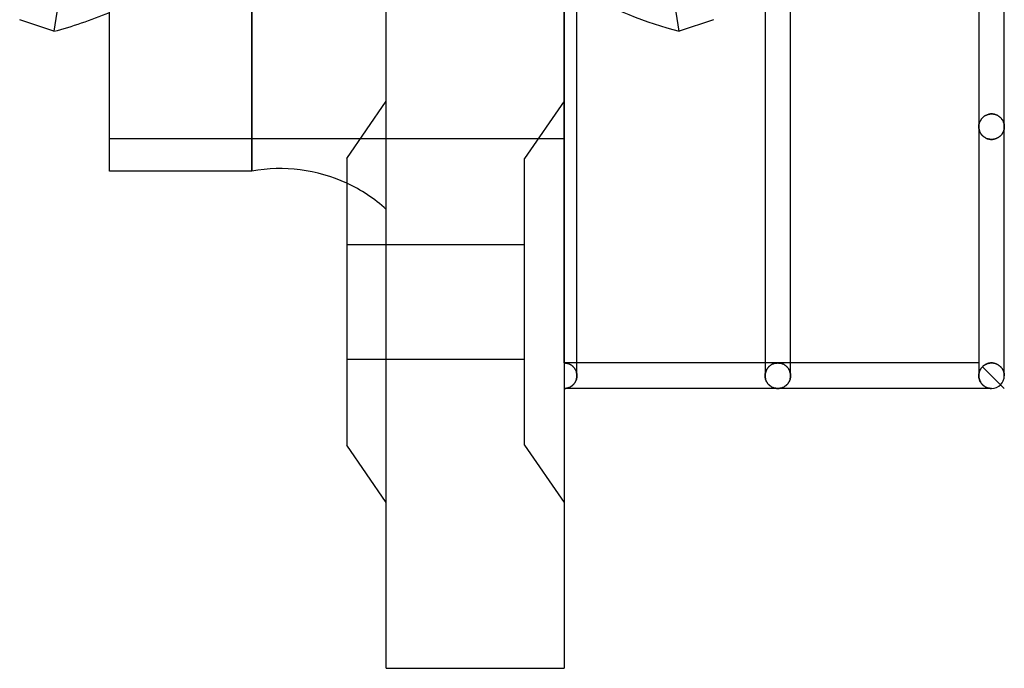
# Model space of a CAD drawing. Header units: millimetres. Extents: x -43 to 77, y -166 to 166.
# Tile 1 of 6: x -43 to 35, y -166 to -116. Entities that reach past the tile are written whole.
import ezdxf

# ---------------------------------------------------------------- set-up
doc = ezdxf.new("R2010")
doc.units = ezdxf.units.MM
doc.layers.add('HIDDEN', color=7, linetype='Continuous')
doc.layers.add('THICK', color=7, linetype='Continuous')

msp = doc.modelspace()

# ---------------------------------------------------------------- linework, layer by layer
at = {"layer": 'HIDDEN'}
for p, q in [((-24.49, 0), (-24.49, -127.5)), ((0, -142.55), (0, 0)), ((9.022, -116.533), (1.008, -64.014)), ((0, -122), (-3.1, -126.5)), ((0, -122), (-3.1, -126.5)), ((32.645, -123.545), (32.62, -123.594)), ((32.62, -123.594), (32.645, -123.545)), ((32.672, -123.497), (32.645, -123.545)), ((32.645, -123.545), (32.672, -123.497)), ((32.702, -123.45), (32.672, -123.497)), ((32.672, -123.497), (32.702, -123.45)), ((32.736, -123.404), (32.702, -123.45)), ((32.702, -123.45), (32.736, -123.404)), ((32.772, -123.36), (32.736, -123.404)), ((32.736, -123.404), (32.772, -123.36)), ((32.812, -123.317), (32.772, -123.36)), ((32.772, -123.36), (32.812, -123.317)), ((32.855, -123.275), (32.812, -123.317)), ((32.812, -123.317), (32.855, -123.275)), ((32.901, -123.236), (32.855, -123.275)), ((32.855, -123.275), (32.901, -123.236)), ((32.951, -123.199), (32.901, -123.236)), ((32.901, -123.236), (32.951, -123.199)), ((33.003, -123.164), (32.951, -123.199)), ((32.951, -123.199), (33.003, -123.164)), ((33.059, -123.132), (33.003, -123.164)), ((33.003, -123.164), (33.059, -123.132)), ((33.118, -123.103), (33.059, -123.132)), ((33.059, -123.132), (33.118, -123.103)), ((33.181, -123.078), (33.118, -123.103)), ((33.118, -123.103), (33.181, -123.078)), ((33.246, -123.056), (33.181, -123.078)), ((33.181, -123.078), (33.246, -123.056)), ((33.313, -123.039), (33.246, -123.056)), ((33.246, -123.056), (33.313, -123.039)), ((33.382, -123.026), (33.313, -123.039)), ((33.313, -123.039), (33.382, -123.026)), ((33.453, -123.019), (33.382, -123.026)), ((33.382, -123.026), (33.453, -123.019)), ((33.525, -123.016), (33.453, -123.019)), ((33.453, -123.019), (33.525, -123.016)), ((33.525, -123.016), (33.601, -123.019)), ((33.601, -123.019), (33.525, -123.016)), ((33.601, -123.019), (33.676, -123.027)), ((33.676, -123.027), (33.601, -123.019)), ((33.676, -123.027), (33.749, -123.042)), ((33.749, -123.042), (33.676, -123.027)), ((33.749, -123.042), (33.82, -123.061)), ((33.82, -123.061), (33.749, -123.042)), ((33.82, -123.061), (33.888, -123.085)), ((33.888, -123.085), (33.82, -123.061)), ((33.888, -123.085), (33.952, -123.113)), ((33.952, -123.113), (33.888, -123.085)), ((33.952, -123.113), (34.014, -123.145)), ((34.014, -123.145), (33.952, -123.113)), ((34.014, -123.145), (34.072, -123.18)), ((34.072, -123.18), (34.014, -123.145)), ((34.072, -123.18), (34.126, -123.218)), ((34.126, -123.218), (34.072, -123.18)), ((34.126, -123.218), (34.176, -123.259)), ((34.176, -123.259), (34.126, -123.218)), ((34.176, -123.259), (34.223, -123.302)), ((34.223, -123.302), (34.176, -123.259)), ((34.223, -123.302), (34.266, -123.346)), ((34.266, -123.346), (34.223, -123.302)), ((34.266, -123.346), (34.305, -123.393)), ((34.305, -123.393), (34.266, -123.346)), ((34.305, -123.393), (34.341, -123.441)), ((34.341, -123.441), (34.305, -123.393)), ((34.341, -123.441), (34.374, -123.49)), ((34.374, -123.49), (34.341, -123.441)), ((34.374, -123.49), (34.403, -123.541)), ((34.403, -123.541), (34.374, -123.49)), ((34.403, -123.541), (34.429, -123.592)), ((34.429, -123.592), (34.403, -123.541)), ((32.527, -123.965), (32.525, -124.02)), ((32.525, -124.02), (32.527, -123.965)), ((32.525, -124.02), (32.526, -124.07)), ((32.526, -124.07), (32.525, -124.02)), ((32.526, -124.07), (32.53, -124.12)), ((32.53, -124.12), (32.526, -124.07)), ((32.531, -123.91), (32.527, -123.965)), ((32.527, -123.965), (32.531, -123.91)), ((32.53, -124.12), (32.536, -124.17)), ((32.536, -124.17), (32.53, -124.12)), ((32.539, -123.855), (32.531, -123.91)), ((32.531, -123.91), (32.539, -123.855)), ((32.536, -124.17), (32.545, -124.22)), ((32.545, -124.22), (32.536, -124.17)), ((32.549, -123.801), (32.539, -123.855)), ((32.539, -123.855), (32.549, -123.801)), ((32.545, -124.22), (32.557, -124.27)), ((32.557, -124.27), (32.545, -124.22)), ((32.563, -123.748), (32.549, -123.801)), ((32.549, -123.801), (32.563, -123.748)), ((32.557, -124.27), (32.571, -124.319)), ((32.571, -124.319), (32.557, -124.27)), ((32.579, -123.696), (32.563, -123.748)), ((32.563, -123.748), (32.579, -123.696)), ((32.571, -124.319), (32.588, -124.368)), ((32.588, -124.368), (32.571, -124.319)), ((32.598, -123.644), (32.579, -123.696)), ((32.579, -123.696), (32.598, -123.644)), ((32.62, -123.594), (32.598, -123.644)), ((32.598, -123.644), (32.62, -123.594)), ((34.429, -123.592), (34.452, -123.644)), ((34.452, -123.644), (34.429, -123.592)), ((34.452, -123.644), (34.471, -123.697)), ((34.471, -123.697), (34.452, -123.644)), ((34.475, -124.33), (34.457, -124.381)), ((34.457, -124.381), (34.475, -124.33)), ((34.471, -123.697), (34.488, -123.75)), ((34.488, -123.75), (34.471, -123.697)), ((34.491, -124.279), (34.475, -124.33)), ((34.475, -124.33), (34.491, -124.279)), ((34.488, -123.75), (34.501, -123.803)), ((34.501, -123.803), (34.488, -123.75)), ((34.503, -124.228), (34.491, -124.279)), ((34.491, -124.279), (34.503, -124.228)), ((34.501, -123.803), (34.512, -123.857)), ((34.512, -123.857), (34.501, -123.803)), ((34.513, -124.176), (34.503, -124.228)), ((34.503, -124.228), (34.513, -124.176)), ((34.512, -123.857), (34.519, -123.911)), ((34.519, -123.911), (34.512, -123.857)), ((34.52, -124.124), (34.513, -124.176)), ((34.513, -124.176), (34.52, -124.124)), ((34.519, -123.911), (34.524, -123.966)), ((34.524, -123.966), (34.519, -123.911)), ((34.524, -124.072), (34.52, -124.124)), ((34.52, -124.124), (34.524, -124.072)), ((34.524, -123.966), (34.525, -124.02)), ((34.525, -124.02), (34.524, -123.966)), ((34.525, -124.02), (34.524, -124.072)), ((34.524, -124.072), (34.525, -124.02)), ((-35.65, -124.95), (0, -124.95)), ((32.588, -124.368), (32.607, -124.416)), ((32.607, -124.416), (32.588, -124.368)), ((32.607, -124.416), (32.629, -124.464)), ((32.629, -124.464), (32.607, -124.416)), ((32.629, -124.464), (32.654, -124.511)), ((32.654, -124.511), (32.629, -124.464)), ((32.654, -124.511), (32.682, -124.557)), ((32.682, -124.557), (32.654, -124.511)), ((32.682, -124.557), (32.713, -124.602)), ((32.713, -124.602), (32.682, -124.557)), ((32.713, -124.602), (32.746, -124.646)), ((32.746, -124.646), (32.713, -124.602)), ((32.746, -124.646), (32.783, -124.689)), ((32.783, -124.689), (32.746, -124.646)), ((32.783, -124.689), (32.823, -124.73)), ((32.823, -124.73), (32.783, -124.689)), ((32.823, -124.73), (32.865, -124.769)), ((32.865, -124.769), (32.823, -124.73)), ((32.865, -124.769), (32.911, -124.807)), ((32.911, -124.807), (32.865, -124.769)), ((32.911, -124.807), (32.96, -124.843)), ((32.96, -124.843), (32.911, -124.807)), ((32.96, -124.843), (33.013, -124.876)), ((33.013, -124.876), (32.96, -124.843)), ((33.013, -124.876), (33.068, -124.906)), ((33.068, -124.906), (33.013, -124.876)), ((33.068, -124.906), (33.127, -124.934)), ((33.127, -124.934), (33.068, -124.906)), ((33.127, -124.934), (33.188, -124.958)), ((33.188, -124.958), (33.127, -124.934)), ((33.188, -124.958), (33.252, -124.978)), ((33.252, -124.978), (33.188, -124.958)), ((33.252, -124.978), (33.318, -124.994)), ((33.318, -124.994), (33.252, -124.978)), ((33.318, -124.994), (33.386, -125.006)), ((33.386, -125.006), (33.318, -124.994)), ((33.386, -125.006), (33.455, -125.014)), ((33.455, -125.014), (33.386, -125.006)), ((33.455, -125.014), (33.525, -125.016)), ((33.525, -125.016), (33.455, -125.014)), ((33.598, -125.013), (33.525, -125.016)), ((33.525, -125.016), (33.598, -125.013)), ((33.67, -125.006), (33.598, -125.013)), ((33.598, -125.013), (33.67, -125.006)), ((33.74, -124.993), (33.67, -125.006)), ((33.67, -125.006), (33.74, -124.993)), ((33.808, -124.975), (33.74, -124.993)), ((33.74, -124.993), (33.808, -124.975)), ((33.874, -124.954), (33.808, -124.975)), ((33.808, -124.975), (33.874, -124.954)), ((33.937, -124.928), (33.874, -124.954)), ((33.874, -124.954), (33.937, -124.928)), ((33.997, -124.898), (33.937, -124.928)), ((33.937, -124.928), (33.997, -124.898)), ((34.054, -124.866), (33.997, -124.898)), ((33.997, -124.898), (34.054, -124.866)), ((34.107, -124.831), (34.054, -124.866)), ((34.054, -124.866), (34.107, -124.831)), ((34.157, -124.793), (34.107, -124.831)), ((34.107, -124.831), (34.157, -124.793)), ((34.203, -124.753), (34.157, -124.793)), ((34.157, -124.793), (34.203, -124.753)), ((34.246, -124.711), (34.203, -124.753)), ((34.203, -124.753), (34.246, -124.711)), ((34.286, -124.667), (34.246, -124.711)), ((34.246, -124.711), (34.286, -124.667)), ((34.322, -124.622), (34.286, -124.667)), ((34.286, -124.667), (34.322, -124.622)), ((34.355, -124.576), (34.322, -124.622)), ((34.322, -124.622), (34.355, -124.576)), ((34.385, -124.529), (34.355, -124.576)), ((34.355, -124.576), (34.385, -124.529)), ((34.412, -124.48), (34.385, -124.529)), ((34.385, -124.529), (34.412, -124.48)), ((34.436, -124.431), (34.412, -124.48)), ((34.412, -124.48), (34.436, -124.431)), ((34.457, -124.381), (34.436, -124.431)), ((34.436, -124.431), (34.457, -124.381)), ((-3.1, -149), (-3.1, -126.5)), ((-17.05, -133.25), (-3.1, -133.25)), ((-17.05, -133.25), (-3.1, -133.25)), ((-17.05, -142.25), (-3.1, -142.25)), ((-17.05, -142.25), (-3.1, -142.25)), ((0.054, -142.551), (0, -142.55)), ((0, -142.55), (0.054, -142.551)), ((1, -142.55), (0, -142.55)), ((0.108, -142.556), (0.054, -142.551)), ((0.054, -142.551), (0.108, -142.556)), ((0.162, -142.563), (0.108, -142.556)), ((0.108, -142.556), (0.162, -142.563)), ((0.216, -142.574), (0.162, -142.563)), ((0.162, -142.563), (0.216, -142.574)), ((0.27, -142.587), (0.216, -142.574)), ((0.216, -142.574), (0.27, -142.587)), ((0.323, -142.603), (0.27, -142.587)), ((0.27, -142.587), (0.323, -142.603)), ((0.375, -142.623), (0.323, -142.603)), ((0.323, -142.603), (0.375, -142.623)), ((0.427, -142.645), (0.375, -142.623)), ((0.375, -142.623), (0.427, -142.645)), ((0.478, -142.671), (0.427, -142.645)), ((0.427, -142.645), (0.478, -142.671)), ((0.529, -142.7), (0.478, -142.671)), ((0.478, -142.671), (0.529, -142.7)), ((0.578, -142.733), (0.529, -142.7)), ((0.529, -142.7), (0.578, -142.733)), ((0.626, -142.769), (0.578, -142.733)), ((0.578, -142.733), (0.626, -142.769)), ((0.672, -142.808), (0.626, -142.769)), ((0.626, -142.769), (0.672, -142.808)), ((0.717, -142.851), (0.672, -142.808)), ((0.672, -142.808), (0.717, -142.851)), ((0.759, -142.897), (0.717, -142.851)), ((0.717, -142.851), (0.759, -142.897)), ((16.763, -142.55), (15.762, -142.55)), ((16.021, -142.877), (15.978, -142.927)), ((15.978, -142.927), (16.021, -142.877)), ((16.067, -142.83), (16.021, -142.877)), ((16.021, -142.877), (16.067, -142.83)), ((16.114, -142.787), (16.067, -142.83)), ((16.067, -142.83), (16.114, -142.787)), ((16.163, -142.748), (16.114, -142.787)), ((16.114, -142.787), (16.163, -142.748)), ((16.214, -142.713), (16.163, -142.748)), ((16.163, -142.748), (16.214, -142.713)), ((16.266, -142.681), (16.214, -142.713)), ((16.214, -142.713), (16.266, -142.681)), ((16.319, -142.653), (16.266, -142.681)), ((16.266, -142.681), (16.319, -142.653)), ((16.372, -142.629), (16.319, -142.653)), ((16.319, -142.653), (16.372, -142.629)), ((16.427, -142.608), (16.372, -142.629)), ((16.372, -142.629), (16.427, -142.608)), ((16.482, -142.59), (16.427, -142.608)), ((16.427, -142.608), (16.482, -142.59)), ((16.538, -142.575), (16.482, -142.59)), ((16.482, -142.59), (16.538, -142.575)), ((16.594, -142.564), (16.538, -142.575)), ((16.538, -142.575), (16.594, -142.564)), ((16.65, -142.556), (16.594, -142.564)), ((16.594, -142.564), (16.65, -142.556)), ((16.706, -142.552), (16.65, -142.556)), ((16.65, -142.556), (16.706, -142.552)), ((16.763, -142.55), (16.706, -142.552)), ((16.706, -142.552), (16.763, -142.55)), ((16.819, -142.552), (16.763, -142.55)), ((16.763, -142.55), (16.819, -142.552)), ((17.762, -142.55), (16.763, -142.55)), ((16.875, -142.556), (16.819, -142.552)), ((16.819, -142.552), (16.875, -142.556)), ((16.931, -142.564), (16.875, -142.556)), ((16.875, -142.556), (16.931, -142.564)), ((16.987, -142.575), (16.931, -142.564)), ((16.931, -142.564), (16.987, -142.575)), ((17.043, -142.59), (16.987, -142.575)), ((16.987, -142.575), (17.043, -142.59)), ((17.098, -142.608), (17.043, -142.59)), ((17.043, -142.59), (17.098, -142.608)), ((17.153, -142.629), (17.098, -142.608)), ((17.098, -142.608), (17.153, -142.629)), ((17.206, -142.653), (17.153, -142.629)), ((17.153, -142.629), (17.206, -142.653)), ((17.259, -142.681), (17.206, -142.653)), ((17.206, -142.653), (17.259, -142.681)), ((17.311, -142.713), (17.259, -142.681)), ((17.259, -142.681), (17.311, -142.713)), ((17.362, -142.748), (17.311, -142.713)), ((17.311, -142.713), (17.362, -142.748)), ((17.411, -142.787), (17.362, -142.748)), ((17.362, -142.748), (17.411, -142.787)), ((17.458, -142.83), (17.411, -142.787)), ((17.411, -142.787), (17.458, -142.83)), ((17.504, -142.877), (17.458, -142.83)), ((17.458, -142.83), (17.504, -142.877)), ((17.547, -142.927), (17.504, -142.877)), ((17.504, -142.877), (17.547, -142.927)), ((32.764, -142.9), (32.79, -142.87)), ((32.79, -142.87), (32.764, -142.9)), ((32.79, -142.87), (32.817, -142.842)), ((32.817, -142.842), (32.79, -142.87)), ((32.847, -142.813), (32.817, -142.842)), ((32.817, -142.842), (32.847, -142.813)), ((34.525, -144.55), (32.817, -142.842)), ((32.878, -142.786), (32.847, -142.813)), ((32.847, -142.813), (32.878, -142.786)), ((32.91, -142.759), (32.878, -142.786)), ((32.878, -142.786), (32.91, -142.759)), ((32.943, -142.734), (32.91, -142.759)), ((32.91, -142.759), (32.943, -142.734)), ((32.977, -142.711), (32.943, -142.734)), ((32.943, -142.734), (32.977, -142.711)), ((33.013, -142.689), (32.977, -142.711)), ((32.977, -142.711), (33.013, -142.689)), ((33.049, -142.668), (33.013, -142.689)), ((33.013, -142.689), (33.049, -142.668)), ((33.087, -142.648), (33.049, -142.668)), ((33.049, -142.668), (33.087, -142.648)), ((33.126, -142.63), (33.087, -142.648)), ((33.087, -142.648), (33.126, -142.63)), ((33.167, -142.613), (33.126, -142.63)), ((33.126, -142.63), (33.167, -142.613)), ((33.209, -142.598), (33.167, -142.613)), ((33.167, -142.613), (33.209, -142.598)), ((33.252, -142.585), (33.209, -142.598)), ((33.209, -142.598), (33.252, -142.585)), ((33.296, -142.573), (33.252, -142.585)), ((33.252, -142.585), (33.296, -142.573)), ((33.341, -142.564), (33.296, -142.573)), ((33.296, -142.573), (33.341, -142.564)), ((33.386, -142.556), (33.341, -142.564)), ((33.341, -142.564), (33.386, -142.556)), ((33.432, -142.551), (33.386, -142.556)), ((33.386, -142.556), (33.432, -142.551)), ((33.478, -142.548), (33.432, -142.551)), ((33.432, -142.551), (33.478, -142.548)), ((33.525, -142.546), (33.478, -142.548)), ((33.478, -142.548), (33.525, -142.546)), ((33.598, -142.549), (33.525, -142.546)), ((33.525, -142.546), (33.598, -142.549)), ((33.67, -142.557), (33.598, -142.549)), ((33.598, -142.549), (33.67, -142.557)), ((33.74, -142.57), (33.67, -142.557)), ((33.67, -142.557), (33.74, -142.57)), ((33.808, -142.588), (33.74, -142.57)), ((33.74, -142.57), (33.808, -142.588)), ((33.874, -142.61), (33.808, -142.588)), ((33.808, -142.588), (33.874, -142.61)), ((33.937, -142.636), (33.874, -142.61)), ((33.874, -142.61), (33.937, -142.636)), ((33.997, -142.666), (33.937, -142.636)), ((33.937, -142.636), (33.997, -142.666)), ((34.054, -142.699), (33.997, -142.666)), ((33.997, -142.666), (34.054, -142.699)), ((34.107, -142.735), (34.054, -142.699)), ((34.054, -142.699), (34.107, -142.735)), ((34.157, -142.773), (34.107, -142.735)), ((34.107, -142.735), (34.157, -142.773)), ((34.203, -142.813), (34.157, -142.773)), ((34.157, -142.773), (34.203, -142.813)), ((34.246, -142.856), (34.203, -142.813)), ((34.203, -142.813), (34.246, -142.856)), ((34.286, -142.9), (34.246, -142.856)), ((34.246, -142.856), (34.286, -142.9)), ((0.8, -142.948), (0.759, -142.897)), ((0.759, -142.897), (0.8, -142.948)), ((0.838, -143.002), (0.8, -142.948)), ((0.8, -142.948), (0.838, -143.002)), ((0.873, -143.059), (0.838, -143.002)), ((0.838, -143.002), (0.873, -143.059)), ((0.905, -143.121), (0.873, -143.059)), ((0.873, -143.059), (0.905, -143.121)), ((0.932, -143.185), (0.905, -143.121)), ((0.905, -143.121), (0.932, -143.185)), ((0.956, -143.253), (0.932, -143.185)), ((0.932, -143.185), (0.956, -143.253)), ((0.975, -143.324), (0.956, -143.253)), ((0.956, -143.253), (0.975, -143.324)), ((0.989, -143.397), (0.975, -143.324)), ((0.975, -143.324), (0.989, -143.397)), ((0.997, -143.471), (0.989, -143.397)), ((0.989, -143.397), (0.997, -143.471)), ((0.997, -143.62), (0.99, -143.689)), ((1, -143.546), (0.997, -143.471)), ((0.997, -143.471), (1, -143.546)), ((1, -143.55), (0.997, -143.62)), ((1, -143.546), (1, -143.547)), ((1, -143.547), (1, -143.548)), ((1, -143.548), (1, -143.548)), ((1, -143.548), (1, -143.549)), ((1, -143.549), (1, -143.549)), ((1, -143.549), (1, -143.55)), ((15.766, -143.468), (15.762, -143.546)), ((15.762, -143.546), (15.766, -143.468)), ((15.762, -143.546), (15.762, -143.547)), ((15.762, -143.547), (15.762, -143.548)), ((15.762, -143.548), (15.762, -143.548)), ((15.762, -143.548), (15.762, -143.549)), ((15.762, -143.549), (15.762, -143.549)), ((15.762, -143.549), (15.762, -143.55)), ((15.762, -143.55), (15.765, -143.623)), ((15.765, -143.623), (15.774, -143.695)), ((15.775, -143.39), (15.766, -143.468)), ((15.766, -143.468), (15.775, -143.39)), ((15.79, -143.314), (15.775, -143.39)), ((15.775, -143.39), (15.79, -143.314)), ((15.811, -143.241), (15.79, -143.314)), ((15.79, -143.314), (15.811, -143.241)), ((15.836, -143.17), (15.811, -143.241)), ((15.811, -143.241), (15.836, -143.17)), ((15.866, -143.104), (15.836, -143.17)), ((15.836, -143.17), (15.866, -143.104)), ((15.9, -143.041), (15.866, -143.104)), ((15.866, -143.104), (15.9, -143.041)), ((15.938, -142.982), (15.9, -143.041)), ((15.9, -143.041), (15.938, -142.982)), ((15.978, -142.927), (15.938, -142.982)), ((15.938, -142.982), (15.978, -142.927)), ((17.587, -142.982), (17.547, -142.927)), ((17.547, -142.927), (17.587, -142.982)), ((17.625, -143.041), (17.587, -142.982)), ((17.587, -142.982), (17.625, -143.041)), ((17.659, -143.104), (17.625, -143.041)), ((17.625, -143.041), (17.659, -143.104)), ((17.689, -143.17), (17.659, -143.104)), ((17.659, -143.104), (17.689, -143.17)), ((17.714, -143.241), (17.689, -143.17)), ((17.689, -143.17), (17.714, -143.241)), ((17.735, -143.314), (17.714, -143.241)), ((17.714, -143.241), (17.735, -143.314)), ((17.75, -143.39), (17.735, -143.314)), ((17.735, -143.314), (17.75, -143.39)), ((17.759, -143.468), (17.75, -143.39)), ((17.75, -143.39), (17.759, -143.468)), ((17.751, -143.695), (17.76, -143.623)), ((17.762, -143.546), (17.759, -143.468)), ((17.759, -143.468), (17.762, -143.546)), ((17.76, -143.623), (17.762, -143.55)), ((17.762, -143.548), (17.762, -143.547)), ((17.762, -143.549), (17.762, -143.548)), ((17.762, -143.548), (17.762, -143.548)), ((17.762, -143.55), (17.762, -143.549)), ((17.762, -143.549), (17.762, -143.549)), ((17.762, -143.547), (17.762, -143.546)), ((32.525, -143.546), (32.526, -143.499)), ((32.526, -143.499), (32.525, -143.546)), ((32.525, -143.546), (32.525, -143.547)), ((32.525, -143.547), (32.525, -143.548)), ((32.525, -143.548), (32.525, -143.548)), ((32.525, -143.548), (32.525, -143.549)), ((32.525, -143.549), (32.525, -143.549)), ((32.525, -143.549), (32.525, -143.55)), ((32.525, -143.55), (32.528, -143.623)), ((32.526, -143.499), (32.529, -143.453)), ((32.529, -143.453), (32.526, -143.499)), ((32.528, -143.623), (32.536, -143.694)), ((32.529, -143.453), (32.535, -143.407)), ((32.535, -143.407), (32.529, -143.453)), ((32.535, -143.407), (32.542, -143.361)), ((32.542, -143.361), (32.535, -143.407)), ((32.542, -143.361), (32.552, -143.316)), ((32.552, -143.316), (32.542, -143.361)), ((32.552, -143.316), (32.563, -143.272)), ((32.563, -143.272), (32.552, -143.316)), ((32.563, -143.272), (32.577, -143.229)), ((32.577, -143.229), (32.563, -143.272)), ((32.577, -143.229), (32.592, -143.187)), ((32.592, -143.187), (32.577, -143.229)), ((32.592, -143.187), (32.609, -143.146)), ((32.609, -143.146), (32.592, -143.187)), ((32.609, -143.146), (32.627, -143.107)), ((32.627, -143.107), (32.609, -143.146)), ((32.627, -143.107), (32.647, -143.069)), ((32.647, -143.069), (32.627, -143.107)), ((32.647, -143.069), (32.668, -143.032)), ((32.668, -143.032), (32.647, -143.069)), ((32.668, -143.032), (32.69, -142.997)), ((32.69, -142.997), (32.668, -143.032)), ((32.69, -142.997), (32.714, -142.963)), ((32.714, -142.963), (32.69, -142.997)), ((32.714, -142.963), (32.738, -142.931)), ((32.738, -142.931), (32.714, -142.963)), ((32.738, -142.931), (32.764, -142.9)), ((32.764, -142.9), (32.738, -142.931)), ((34.323, -142.945), (34.286, -142.9)), ((34.286, -142.9), (34.323, -142.945)), ((34.356, -142.992), (34.323, -142.945)), ((34.323, -142.945), (34.356, -142.992)), ((34.386, -143.04), (34.356, -142.992)), ((34.356, -142.992), (34.386, -143.04)), ((34.413, -143.089), (34.386, -143.04)), ((34.386, -143.04), (34.413, -143.089)), ((34.437, -143.138), (34.413, -143.089)), ((34.413, -143.089), (34.437, -143.138)), ((34.457, -143.188), (34.437, -143.138)), ((34.437, -143.138), (34.457, -143.188)), ((34.476, -143.239), (34.457, -143.188)), ((34.457, -143.188), (34.476, -143.239)), ((34.491, -143.29), (34.476, -143.239)), ((34.476, -143.239), (34.491, -143.29)), ((34.503, -143.342), (34.491, -143.29)), ((34.491, -143.29), (34.503, -143.342)), ((34.513, -143.394), (34.503, -143.342)), ((34.503, -143.342), (34.513, -143.394)), ((34.52, -143.446), (34.513, -143.394)), ((34.513, -143.394), (34.52, -143.446)), ((34.524, -143.498), (34.52, -143.446)), ((34.52, -143.446), (34.524, -143.498)), ((34.525, -143.55), (34.524, -143.498)), ((34.524, -143.498), (34.525, -143.55)), ((34.525, -143.55), (34.525, -143.377)), ((0.519, -144.404), (0.466, -144.434)), ((0.57, -144.371), (0.519, -144.404)), ((0.619, -144.334), (0.57, -144.371)), ((0.665, -144.295), (0.619, -144.334)), ((0.709, -144.254), (0.665, -144.295)), ((0.75, -144.209), (0.709, -144.254)), ((0.789, -144.162), (0.75, -144.209)), ((0.825, -144.113), (0.789, -144.162)), ((0.858, -144.061), (0.825, -144.113)), ((0.889, -144.006), (0.858, -144.061)), ((0.916, -143.947), (0.889, -144.006)), ((0.941, -143.886), (0.916, -143.947)), ((0.961, -143.822), (0.941, -143.886)), ((0.978, -143.756), (0.961, -143.822)), ((0.99, -143.689), (0.978, -143.756)), ((15.774, -143.695), (15.787, -143.766)), ((15.787, -143.766), (15.805, -143.834)), ((15.805, -143.834), (15.827, -143.9)), ((15.827, -143.9), (15.853, -143.963)), ((15.853, -143.963), (15.883, -144.023)), ((15.883, -144.023), (15.916, -144.079)), ((15.916, -144.079), (15.951, -144.133)), ((15.951, -144.133), (15.989, -144.182)), ((15.989, -144.182), (16.03, -144.229)), ((16.03, -144.229), (16.072, -144.272)), ((16.072, -144.272), (16.116, -144.311)), ((16.116, -144.311), (16.161, -144.348)), ((16.161, -144.348), (16.207, -144.381)), ((16.207, -144.381), (16.255, -144.411)), ((16.255, -144.411), (16.303, -144.438)), ((17.222, -144.438), (17.27, -144.411)), ((17.27, -144.411), (17.318, -144.381)), ((17.318, -144.381), (17.364, -144.348)), ((17.364, -144.348), (17.409, -144.311)), ((17.409, -144.311), (17.453, -144.272)), ((17.453, -144.272), (17.495, -144.229)), ((17.495, -144.229), (17.536, -144.182)), ((17.536, -144.182), (17.574, -144.133)), ((17.574, -144.133), (17.609, -144.079)), ((17.609, -144.079), (17.642, -144.023)), ((17.642, -144.023), (17.672, -143.963)), ((17.672, -143.963), (17.698, -143.9)), ((17.698, -143.9), (17.72, -143.834)), ((17.72, -143.834), (17.738, -143.766)), ((17.738, -143.766), (17.751, -143.695)), ((32.536, -143.694), (32.549, -143.764)), ((32.549, -143.764), (32.567, -143.833)), ((32.567, -143.833), (32.589, -143.899)), ((32.589, -143.899), (32.615, -143.962)), ((32.615, -143.962), (32.645, -144.022)), ((32.645, -144.022), (32.678, -144.078)), ((32.678, -144.078), (32.713, -144.132)), ((32.713, -144.132), (32.751, -144.181)), ((32.751, -144.181), (32.792, -144.228)), ((32.792, -144.228), (32.834, -144.271)), ((32.834, -144.271), (32.878, -144.311)), ((32.878, -144.311), (32.923, -144.347)), ((32.923, -144.347), (32.969, -144.38)), ((32.969, -144.38), (33.017, -144.41)), ((33.017, -144.41), (33.065, -144.437)), ((0.061, -144.548), (0, -144.55)), ((0.121, -144.543), (0.061, -144.548)), ((0.181, -144.533), (0.121, -144.543)), ((0.24, -144.521), (0.181, -144.533)), ((0.298, -144.504), (0.24, -144.521)), ((0.356, -144.484), (0.298, -144.504)), ((0.411, -144.461), (0.356, -144.484)), ((0.466, -144.434), (0.411, -144.461)), ((16.303, -144.438), (16.353, -144.462)), ((16.353, -144.462), (16.403, -144.483)), ((16.403, -144.483), (16.453, -144.501)), ((16.453, -144.501), (16.504, -144.516)), ((16.504, -144.516), (16.555, -144.528)), ((16.555, -144.528), (16.607, -144.538)), ((16.607, -144.538), (16.659, -144.545)), ((16.659, -144.545), (16.711, -144.549)), ((16.711, -144.549), (16.763, -144.55)), ((16.763, -144.55), (16.814, -144.549)), ((16.814, -144.549), (16.866, -144.545)), ((16.866, -144.545), (16.918, -144.538)), ((16.918, -144.538), (16.97, -144.528)), ((16.97, -144.528), (17.021, -144.516)), ((17.021, -144.516), (17.072, -144.501)), ((17.072, -144.501), (17.122, -144.483)), ((17.122, -144.483), (17.172, -144.462)), ((17.172, -144.462), (17.222, -144.438)), ((33.065, -144.437), (33.115, -144.461)), ((33.115, -144.461), (33.165, -144.482)), ((33.165, -144.482), (33.215, -144.5)), ((33.215, -144.5), (33.266, -144.516)), ((33.266, -144.516), (33.317, -144.528)), ((33.317, -144.528), (33.369, -144.538)), ((33.369, -144.538), (33.421, -144.545)), ((33.421, -144.545), (33.473, -144.549)), ((33.473, -144.549), (33.525, -144.55)), ((-3.1, -149), (0, -153.5)), ((-3.1, -149), (0, -153.5)), ((-13.95, -166.5), (-13.95, -166.5)), ((0, -166.5), (0, -166.5))]:
    msp.add_line(p, q, dxfattribs=at)
msp.add_arc((-22.265, -139.699), 12.4, 47.88816, 65.1288, dxfattribs=at)
at = {"layer": 'THICK'}
for p, q in [((-13.95, -166.5), (-13.95, 166.5)), ((0, 166.5), (0, -166.5)), ((-35.65, -127.5), (-35.65, 127.5)), ((34.525, -143.55), (34.525, 0)), ((-24.49, -127.5), (-24.49, 0)), ((1, -143.547), (1, -1)), ((15.762, -1), (15.762, -143.547)), ((17.762, -143.547), (17.762, -1)), ((32.525, -1), (32.525, -143.547)), ((-35.65, -87.883), (-40.022, -116.533)), ((-40.022, -116.533), (-42.707, -115.622)), ((11.707, -115.622), (9.022, -116.533)), ((-17.05, -126.5), (-13.95, -122)), ((-17.05, -126.5), (-17.05, -149)), ((-24.49, -127.5), (-35.65, -127.5)), ((15.762, -142.55), (1, -142.55)), ((32.525, -142.55), (17.762, -142.55)), ((0.99, -143.689), (0.997, -143.62)), ((0.997, -143.62), (1, -143.55)), ((1, -143.547), (1, -143.546)), ((1, -143.548), (1, -143.547)), ((1, -143.549), (1, -143.548)), ((1, -143.548), (1, -143.548)), ((1, -143.55), (1, -143.549)), ((1, -143.549), (1, -143.549)), ((15.762, -143.547), (15.762, -143.546)), ((15.762, -143.548), (15.762, -143.547)), ((15.762, -143.549), (15.762, -143.548)), ((15.762, -143.548), (15.762, -143.548)), ((15.762, -143.55), (15.762, -143.549)), ((15.762, -143.549), (15.762, -143.549)), ((15.765, -143.623), (15.762, -143.55)), ((15.774, -143.695), (15.765, -143.623)), ((17.76, -143.623), (17.751, -143.695)), ((17.762, -143.55), (17.76, -143.623)), ((17.762, -143.547), (17.762, -143.548)), ((17.762, -143.548), (17.762, -143.548)), ((17.762, -143.548), (17.762, -143.549)), ((17.762, -143.549), (17.762, -143.549)), ((17.762, -143.549), (17.762, -143.55)), ((17.762, -143.546), (17.762, -143.547)), ((32.525, -143.547), (32.525, -143.546)), ((32.525, -143.548), (32.525, -143.547)), ((32.525, -143.549), (32.525, -143.548)), ((32.525, -143.548), (32.525, -143.548)), ((32.525, -143.55), (32.525, -143.549)), ((32.525, -143.549), (32.525, -143.549)), ((32.528, -143.623), (32.525, -143.55)), ((32.536, -143.694), (32.528, -143.623)), ((34.525, -143.55), (34.525, -143.377)), ((0.466, -144.434), (0.519, -144.404)), ((0.519, -144.404), (0.57, -144.371)), ((0.57, -144.371), (0.619, -144.334)), ((0.619, -144.334), (0.665, -144.295)), ((0.665, -144.295), (0.709, -144.254)), ((0.709, -144.254), (0.75, -144.209)), ((0.75, -144.209), (0.789, -144.162)), ((0.789, -144.162), (0.825, -144.113)), ((0.825, -144.113), (0.858, -144.061)), ((0.858, -144.061), (0.889, -144.006)), ((0.889, -144.006), (0.916, -143.947)), ((0.916, -143.947), (0.941, -143.886)), ((0.941, -143.886), (0.961, -143.822)), ((0.961, -143.822), (0.978, -143.756)), ((0.978, -143.756), (0.99, -143.689)), ((15.787, -143.766), (15.774, -143.695)), ((15.805, -143.834), (15.787, -143.766)), ((15.827, -143.9), (15.805, -143.834)), ((15.853, -143.963), (15.827, -143.9)), ((15.883, -144.023), (15.853, -143.963)), ((15.916, -144.079), (15.883, -144.023)), ((15.951, -144.133), (15.916, -144.079)), ((15.989, -144.182), (15.951, -144.133)), ((16.03, -144.229), (15.989, -144.182)), ((16.072, -144.272), (16.03, -144.229)), ((16.116, -144.311), (16.072, -144.272)), ((16.161, -144.348), (16.116, -144.311)), ((16.207, -144.381), (16.161, -144.348)), ((16.255, -144.411), (16.207, -144.381)), ((16.303, -144.438), (16.255, -144.411)), ((17.27, -144.411), (17.222, -144.438)), ((17.318, -144.381), (17.27, -144.411)), ((17.364, -144.348), (17.318, -144.381)), ((17.409, -144.311), (17.364, -144.348)), ((17.453, -144.272), (17.409, -144.311)), ((17.495, -144.229), (17.453, -144.272)), ((17.536, -144.182), (17.495, -144.229)), ((17.574, -144.133), (17.536, -144.182)), ((17.609, -144.079), (17.574, -144.133)), ((17.642, -144.023), (17.609, -144.079)), ((17.672, -143.963), (17.642, -144.023)), ((17.698, -143.9), (17.672, -143.963)), ((17.72, -143.834), (17.698, -143.9)), ((17.738, -143.766), (17.72, -143.834)), ((17.751, -143.695), (17.738, -143.766)), ((32.549, -143.764), (32.536, -143.694)), ((32.567, -143.833), (32.549, -143.764)), ((32.589, -143.899), (32.567, -143.833)), ((32.615, -143.962), (32.589, -143.899)), ((32.645, -144.022), (32.615, -143.962)), ((32.678, -144.078), (32.645, -144.022)), ((32.713, -144.132), (32.678, -144.078)), ((32.751, -144.181), (32.713, -144.132)), ((32.792, -144.228), (32.751, -144.181)), ((32.834, -144.271), (32.792, -144.228)), ((32.878, -144.311), (32.834, -144.271)), ((32.923, -144.347), (32.878, -144.311)), ((32.969, -144.38), (32.923, -144.347)), ((33.017, -144.41), (32.969, -144.38)), ((33.065, -144.437), (33.017, -144.41)), ((0, -144.55), (0.061, -144.548)), ((16.763, -144.55), (0, -144.55)), ((0.061, -144.548), (0.121, -144.543)), ((0.121, -144.543), (0.181, -144.533)), ((0.181, -144.533), (0.24, -144.521)), ((0.24, -144.521), (0.298, -144.504)), ((0.298, -144.504), (0.356, -144.484)), ((0.356, -144.484), (0.411, -144.461)), ((0.411, -144.461), (0.466, -144.434)), ((16.353, -144.462), (16.303, -144.438)), ((16.403, -144.483), (16.353, -144.462)), ((16.453, -144.501), (16.403, -144.483)), ((16.504, -144.516), (16.453, -144.501)), ((16.555, -144.528), (16.504, -144.516)), ((16.607, -144.538), (16.555, -144.528)), ((16.659, -144.545), (16.607, -144.538)), ((16.711, -144.549), (16.659, -144.545)), ((16.763, -144.55), (16.711, -144.549)), ((16.814, -144.549), (16.763, -144.55)), ((33.525, -144.55), (16.763, -144.55)), ((16.866, -144.545), (16.814, -144.549)), ((16.918, -144.538), (16.866, -144.545)), ((16.97, -144.528), (16.918, -144.538)), ((17.021, -144.516), (16.97, -144.528)), ((17.072, -144.501), (17.021, -144.516)), ((17.122, -144.483), (17.072, -144.501)), ((17.172, -144.462), (17.122, -144.483)), ((17.222, -144.438), (17.172, -144.462)), ((33.115, -144.461), (33.065, -144.437)), ((33.165, -144.482), (33.115, -144.461)), ((33.215, -144.5), (33.165, -144.482)), ((33.266, -144.516), (33.215, -144.5)), ((33.317, -144.528), (33.266, -144.516)), ((33.369, -144.538), (33.317, -144.528)), ((33.421, -144.545), (33.369, -144.538)), ((33.473, -144.549), (33.421, -144.545)), ((33.525, -144.55), (33.473, -144.549)), ((-13.95, -153.5), (-17.05, -149)), ((-13.95, -166.5), (0, -166.5))]:
    msp.add_line(p, q, dxfattribs=at)
for centre, radius, start, end in [((-22.265, -139.699), 12.4, 65.1288, 100.33597), ((33.525, -143.55), 1, 270.00013, 359.99983)]:
    msp.add_arc(centre, radius, start, end, dxfattribs=at)
for centre, major_axis, start_param, end_param in [((-16.842, -0.456), (39.334, -115.908), -0.4022, -0.261705), ((-14.158, -0.456), (39.334, 115.908), -2.879888, -2.802388)]:
    msp.add_ellipse(centre, major_axis=major_axis, ratio=0.404508, start_param=start_param, end_param=end_param, dxfattribs=at)

doc.saveas('drawing.dxf')
